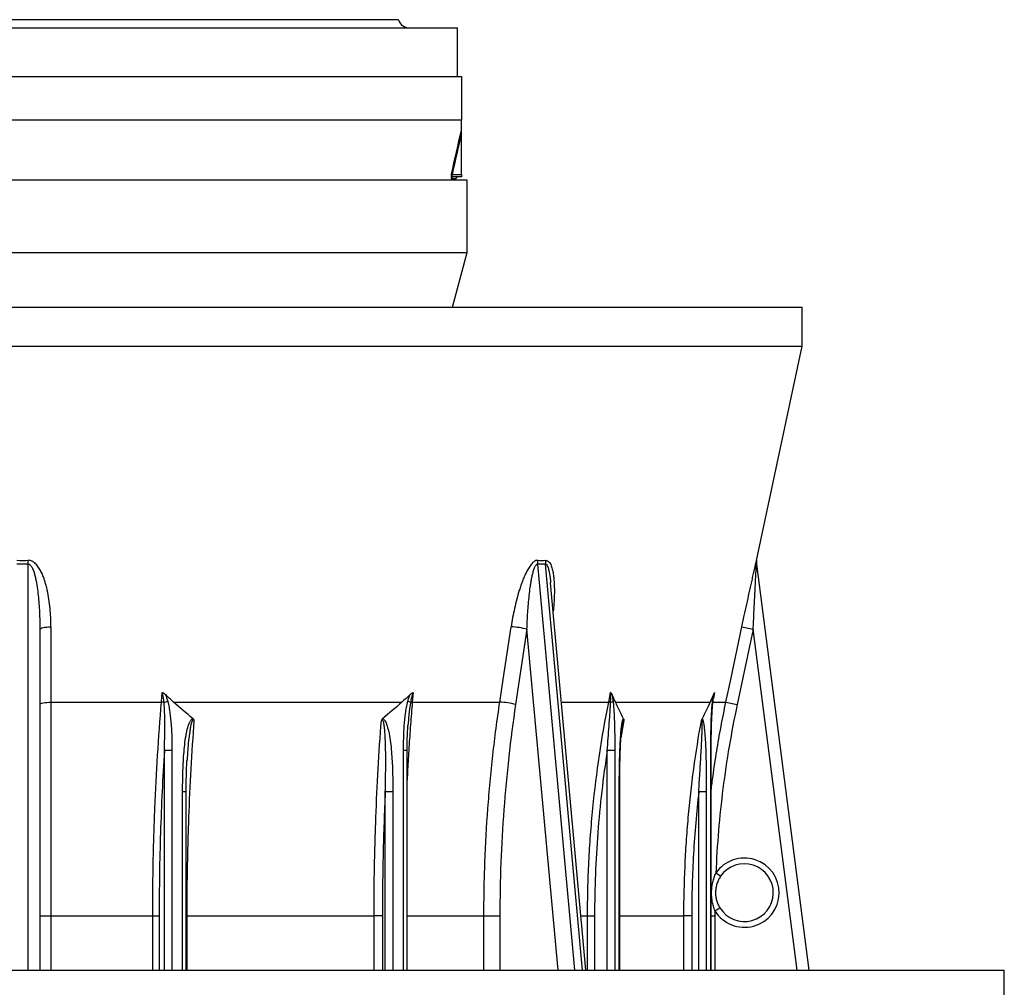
# Model space of a CAD drawing. Header units: millimetres. Extents: x 1627 to 3327, y 523 to 4613.
# Tile 4 of 9: x 2475 to 3327, y 1254 to 2092. Entities that reach past the tile are written whole.
import ezdxf

# ---------------------------------------------------------------- set-up
doc = ezdxf.new("R2010")
doc.units = ezdxf.units.MM

msp = doc.modelspace()

# ---------------------------------------------------------------- linework, layer by layer
at = {"color": 7, "linetype": 'Continuous', "lineweight": 25}
for p, q in [((2802.65, 2092.43), (2151.81, 2092.43)), ((2100.73, 2085.3), (2853.73, 2085.3)), ((2853.73, 2043.3), (2853.73, 2085.3)), ((2137.45, 2043.3), (2857.23, 2043.3)), ((2857.23, 2043.3), (2857.23, 2005.3)), ((2857.23, 2005.3), (2137.45, 2005.3)), ((2857.23, 1958.3), (2857.23, 1994.01)), ((2862.23, 1953.3), (2098.08, 1953.3)), ((2849.1, 1958.3), (2857.23, 1958.3)), ((2857.23, 1956.3), (2850.61, 1956.3)), ((2852.23, 1953.3), (2852.5, 1954.68)), ((2857.23, 1958.3), (2857.23, 1956.3)), ((2862.23, 1890.8), (2862.23, 1953.3)), ((2092.23, 1890.8), (2477.23, 1890.8)), ((2477.23, 1890.8), (2862.23, 1890.8)), ((2849.5, 1843.3), (2862.23, 1890.8)), ((1802.23, 1843.3), (2477.23, 1843.3)), ((2477.23, 1843.3), (3152.23, 1843.3)), ((3152.23, 1809.66), (3152.23, 1843.3)), ((1802.23, 1809.66), (2477.23, 1809.66)), ((2477.23, 1809.66), (3152.23, 1809.66)), ((3112.79, 1624.09), (3152.23, 1809.66)), ((3112.65, 1620.79), (3157.98, 1269.3)), ((2934.41, 1604.58), (2934.37, 1604.96)), ((2934.39, 1605.04), (2934.42, 1604.69)), ((2965.04, 1269.3), (2934.45, 1604.7)), ((2492.23, 1564.41), (2492.23, 1269.3)), ((2913.94, 1564.41), (2904.14, 1499.23)), ((3109.83, 1564.41), (3095.97, 1499.23)), ((3100.06, 1566.49), (3109.83, 1564.41)), ((2597.47, 1501.3), (2598.15, 1509.56)), ((2815.38, 1509.56), (2814.69, 1501.3)), ((2984.74, 1501.3), (2986.39, 1509.56)), ((2501.84, 1501.3), (2597.47, 1501.3)), ((2608.03, 1501.3), (2805.65, 1501.3)), ((2814.69, 1501.3), (2890.43, 1501.3)), ((2990.63, 1501.3), (3072.49, 1501.3)), ((3074.71, 1501.3), (3086.19, 1501.3)), ((3075.82, 1507.22), (3075.74, 1506.86)), ((3086.19, 1501.3), (3095.97, 1499.23)), ((2810.9, 1481.06), (2810.86, 1480.59)), ((2996.58, 1482.27), (2996.53, 1482)), ((2996.54, 1482.03), (2996.59, 1482.32)), ((2606.6, 1459.55), (2600.07, 1459.55)), ((2810.17, 1269.3), (2810.17, 1459.55)), ((2990.04, 1459.55), (2983.51, 1459.55)), ((3073.46, 1269.3), (3073.46, 1459.55)), ((2619.7, 1451.32), (2619.67, 1450.78)), ((2618.93, 1269.3), (2618.93, 1423.64)), ((2797.84, 1423.64), (2791.31, 1423.64)), ((2994.25, 1269.3), (2994.25, 1423.64)), ((3069.25, 1423.64), (3062.72, 1423.64)), ((3081.62, 1350.45), (3077.49, 1353.28)), ((3076.72, 1320.52), (3080.97, 1323.15)), ((2492.23, 1316.18), (2501.82, 1316.18)), ((2501.82, 1316.18), (2589.93, 1316.18)), ((2589.93, 1316.18), (2595.51, 1316.18)), ((2619.43, 1316.18), (2781.58, 1316.18)), ((2788.78, 1316.18), (2781.58, 1316.18)), ((2876.68, 1316.18), (2890.52, 1316.18)), ((2966.43, 1316.18), (2972.49, 1316.18)), ((3056.61, 1316.18), (3049.84, 1316.18)), ((1627.23, 1269.3), (2477.23, 1269.3)), ((2477.23, 1269.3), (3327.23, 1269.3)), ((3327.23, 1239.3), (3327.23, 1269.3))]:
    msp.add_line(p, q, dxfattribs=at)
at = {"color": 1, "linetype": 'Continuous', "lineweight": 25}
for p, q in [((2852.5, 1954.68), (2848.66, 1954.68)), ((2482.23, 1269.3), (2482.23, 1620.79)), ((2923, 1620.79), (2955.06, 1269.3)), ((2962.13, 1269.3), (2930.07, 1620.79)), ((3100.06, 1566.49), (3102.15, 1576.29)), ((2940.85, 1269.3), (2913.94, 1564.41)), ((3147.89, 1269.3), (3109.83, 1564.41)), ((3076.36, 1509.56), (3075.33, 1504.42)), ((2943.88, 1501.3), (2984.74, 1501.3)), ((2997.83, 1485.5), (2995.34, 1470.43)), ((2996.48, 1481.69), (2996.54, 1482.03)), ((2600.07, 1269.3), (2600.07, 1459.55)), ((2606.6, 1459.55), (2606.6, 1269.3)), ((2807.08, 1269.3), (2807.08, 1459.55)), ((2810.17, 1459.55), (2807.08, 1459.55)), ((2983.51, 1269.3), (2983.51, 1459.55)), ((2990.04, 1459.55), (2990.04, 1269.3)), ((3073.08, 1269.3), (3073.08, 1459.55)), ((3073.46, 1459.55), (3073.08, 1459.55)), ((2615.84, 1269.3), (2615.84, 1423.64)), ((2618.93, 1423.64), (2615.84, 1423.64)), ((2791.31, 1269.3), (2791.31, 1423.64)), ((2797.84, 1423.64), (2797.84, 1269.3)), ((2993.87, 1269.3), (2993.87, 1423.64)), ((2994.25, 1423.64), (2993.87, 1423.64)), ((3062.72, 1269.3), (3062.72, 1423.64)), ((3069.25, 1423.64), (3069.25, 1269.3)), ((2501.82, 1316.18), (2501.82, 1269.3)), ((2589.93, 1269.3), (2589.93, 1316.18)), ((2595.51, 1316.18), (2595.51, 1269.3)), ((2619.43, 1316.18), (2618.93, 1316.18)), ((2619.43, 1316.18), (2619.43, 1269.3)), ((2781.58, 1269.3), (2781.58, 1316.18)), ((2788.78, 1316.18), (2788.78, 1269.3)), ((2810.17, 1316.18), (2876.68, 1316.18)), ((2876.68, 1269.3), (2876.68, 1316.18)), ((2890.52, 1316.18), (2890.52, 1269.3)), ((2960.76, 1316.18), (2966.43, 1316.18)), ((2966.43, 1269.3), (2966.43, 1316.18)), ((2972.49, 1316.18), (2972.49, 1269.3)), ((2994.25, 1316.18), (3049.84, 1316.18)), ((3049.84, 1269.3), (3049.84, 1316.18)), ((3056.61, 1316.18), (3056.61, 1269.3)), ((3073.46, 1316.18), (3076.71, 1316.18)), ((3076.71, 1316.18), (3076.71, 1269.3))]:
    msp.add_line(p, q, dxfattribs=at)
at = {"color": 7, "linetype": 'Continuous', "lineweight": 25, "flags": 128}
for points in [[(2482.23, 1620.79), (2482.22, 1621.21), (2482.21, 1621.63), (2482.2, 1622.05), (2482.19, 1622.47), (2482.18, 1622.9), (2482.17, 1623.31), (2482.17, 1623.73), (2482.16, 1624.15)], [(2492.23, 1564.41), (2492.41, 1564.81), (2492.96, 1565.19), (2493.84, 1565.54), (2495.03, 1565.85), (2496.48, 1566.11), (2498.14, 1566.31), (2499.95, 1566.44), (2501.85, 1566.49)], [(2501.85, 1566.49), (2501.84, 1546.93), (2501.84, 1501.3)], [(2890.43, 1501.3), (2893.37, 1520.87), (2900.23, 1566.49)], [(3086.19, 1501.3), (3090.35, 1520.87), (3100.06, 1566.49)], [(2492.23, 1499.23), (2492.41, 1499.62), (2492.96, 1500), (2493.84, 1500.36), (2495.02, 1500.67), (2496.47, 1500.93), (2498.13, 1501.12), (2499.94, 1501.25), (2501.84, 1501.3)]]:
    msp.add_lwpolyline(points, dxfattribs=at)
at = {"color": 7, "linetype": 'Continuous', "lineweight": 25}
for centre, radius, start, end in [((2812.23, 2095.3), 10, 196.7068, 270), ((2849.45, 1959.35), 1.1, 217.25689, 251.30749), ((2850.61, 1954.32), 1.99, 90.22269, 169.47042), ((2854.46, 1954.3), 2, 90, 169.11447), ((2937.09, 1621.84), 14.12, 170.60436, 184.27279), ((2944, 1622.29), 14, 172.37866, 186.15225), ((3122.56, 1622.07), 9.99, 178.16524, 187.34888), ((3122.57, 1622.01), 10, 167.99509, 187.27845), ((2898.59, 1509.43), 57.08, 74.39984, 88.35267), ((2596.44, 1476.14), 25.18, 82.51186, 87.6431), ((2589.42, 1546.47), 46.51, 282.79746, 286.86946), ((2805.24, 1482.84), 19.9, 66.64836, 73.86342), ((2814.95, 1492.8), 8.51, 91.74609, 102.36822), ((2888.78, 1444.24), 57.09, 74.40021, 88.34443), ((2982.86, 1478.83), 22.56, 81.09961, 85.22978), ((2985.07, 1507.57), 6.58, 281.23196, 301.53567), ((3102.23, 1336.3), 30, 211.75081, 145.54924), ((3102.23, 1336.3), 25, 211.75081, 145.54924)]:
    msp.add_arc(centre, radius, start, end, dxfattribs=at)
at = {"color": 1, "linetype": 'Continuous', "lineweight": 25}
for centre, radius, start, end in [((3122.56, 1622.07), 10, 167.99021, 178.16522), ((3074.29, 1501.37), 0.671, 4.3756, 61.75378)]:
    msp.add_arc(centre, radius, start, end, dxfattribs=at)
at = {"color": 7, "linetype": 'Continuous', "lineweight": 25}
for points, knots in [([(2857.23, 1996.76), (2857.23, 1998.09), (2857.23, 1999.47), (2857.23, 2001.6), (2857.23, 2002.33), (2857.23, 2003.8), (2857.23, 2004.55), (2857.23, 2005.3)], [0, 0, 0, 0, 0.5, 0.5, 0.75, 0.75, 1, 1, 1, 1]), ([(2857.23, 1994.01), (2857.23, 1994.49), (2857.23, 1994.97), (2857.23, 1995.69), (2857.23, 1995.93), (2857.23, 1996.27), (2857.23, 1996.38), (2857.23, 1996.59), (2857.23, 1996.69), (2857.23, 1996.76)], [0, 0, 0, 0, 0.5, 0.5, 0.75, 0.75, 0.875, 0.875, 1, 1, 1, 1]), ([(2848.57, 1958.68), (2848.53, 1958.52), (2848.5, 1958.36), (2848.43, 1958.03), (2848.4, 1957.86), (2848.35, 1957.54), (2848.33, 1957.37), (2848.29, 1957.07), (2848.27, 1956.92), (2848.23, 1956.5), (2848.22, 1956.26), (2848.22, 1955.95), (2848.23, 1955.85), (2848.23, 1955.67), (2848.24, 1955.58), (2848.26, 1955.35), (2848.29, 1955.23), (2848.34, 1955.02), (2848.38, 1954.94), (2848.48, 1954.74), (2848.57, 1954.68), (2848.66, 1954.68)], [0, 0, 0, 0, 0.0625, 0.0625, 0.125, 0.125, 0.1875, 0.1875, 0.25, 0.25, 0.375, 0.375, 0.4375, 0.4375, 0.5, 0.5, 0.625, 0.625, 0.75, 0.75, 1, 1, 1, 1]), ([(2850.61, 1956.3), (2850.41, 1956.3), (2850.21, 1956.33), (2849.84, 1956.42), (2849.66, 1956.49), (2849.4, 1956.66), (2849.31, 1956.72), (2849.16, 1956.89), (2849.09, 1956.99), (2849, 1957.18), (2848.98, 1957.25), (2848.94, 1957.42), (2848.93, 1957.52), (2848.93, 1957.74), (2848.95, 1957.86), (2849.01, 1958.09), (2849.05, 1958.2), (2849.1, 1958.3)], [0, 0, 0, 0, 0.25, 0.25, 0.5, 0.5, 0.625, 0.625, 0.75, 0.75, 0.8125, 0.8125, 0.875, 0.875, 0.9375, 0.9375, 1, 1, 1, 1]), ([(2501.85, 1566.49), (2501.85, 1571.86), (2501.61, 1577.2), (2500.85, 1585.16), (2500.53, 1587.81), (2499.73, 1593.07), (2499.25, 1595.69), (2498.38, 1599.61), (2498.07, 1600.91), (2497.38, 1603.5), (2497, 1604.8), (2496.18, 1607.38), (2495.74, 1608.65), (2494.77, 1611.16), (2494.24, 1612.39), (2493.08, 1614.82), (2492.44, 1616), (2491.36, 1617.73), (2490.98, 1618.3), (2490.17, 1619.4), (2489.74, 1619.93), (2488.82, 1620.94), (2488.34, 1621.42), (2487.55, 1622.09), (2487.28, 1622.3), (2486.71, 1622.7), (2486.42, 1622.89), (2485.83, 1623.24), (2485.52, 1623.39), (2484.88, 1623.67), (2484.55, 1623.79), (2483.55, 1624.07), (2482.86, 1624.16), (2482.16, 1624.15)], [0, 0, 0, 0, 0.25, 0.25, 0.375, 0.375, 0.5, 0.5, 0.5625, 0.5625, 0.625, 0.625, 0.6875, 0.6875, 0.75, 0.75, 0.8125, 0.8125, 0.84375, 0.84375, 0.875, 0.875, 0.90625, 0.90625, 0.921875, 0.921875, 0.9375, 0.9375, 0.953125, 0.953125, 0.96875, 0.96875, 1, 1, 1, 1]), ([(2482.23, 1620.79), (2482.39, 1620.8), (2482.54, 1620.78), (2482.85, 1620.72), (2483, 1620.66), (2483.28, 1620.53), (2483.42, 1620.45), (2483.67, 1620.28), (2483.79, 1620.18), (2484.13, 1619.87), (2484.34, 1619.64), (2484.72, 1619.16), (2484.89, 1618.9), (2485.38, 1618.12), (2485.66, 1617.57), (2486.17, 1616.46), (2486.4, 1615.89), (2487.04, 1614.16), (2487.4, 1612.99), (2488.05, 1610.63), (2488.33, 1609.45), (2489.11, 1605.86), (2489.53, 1603.45), (2490.26, 1598.6), (2490.56, 1596.17), (2491.07, 1591.3), (2491.29, 1588.87), (2491.64, 1583.99), (2491.79, 1581.54), (2492.13, 1574.21), (2492.23, 1569.31), (2492.23, 1564.41)], [0, 0, 0, 0, 0.007813, 0.007813, 0.015625, 0.015625, 0.023438, 0.023438, 0.03125, 0.03125, 0.046875, 0.046875, 0.0625, 0.0625, 0.09375, 0.09375, 0.125, 0.125, 0.1875, 0.1875, 0.25, 0.25, 0.375, 0.375, 0.5, 0.5, 0.625, 0.625, 0.75, 0.75, 1, 1, 1, 1]), ([(2923.15, 1624.15), (2922.9, 1624.16), (2922.65, 1624.14), (2922.15, 1624.05), (2921.9, 1623.98), (2921.13, 1623.69), (2920.64, 1623.41), (2919.93, 1622.9), (2919.69, 1622.71), (2919.23, 1622.32), (2919, 1622.11), (2918.34, 1621.44), (2917.92, 1620.96), (2917.1, 1619.95), (2916.71, 1619.42), (2915.97, 1618.33), (2915.61, 1617.77), (2914.92, 1616.63), (2914.58, 1616.04), (2913.93, 1614.85), (2913.62, 1614.25), (2912.7, 1612.42), (2912.13, 1611.18), (2911.05, 1608.66), (2910.53, 1607.39), (2909.54, 1604.81), (2909.08, 1603.52), (2908.18, 1600.92), (2907.76, 1599.62), (2906.53, 1595.7), (2905.79, 1593.08), (2904.41, 1587.81), (2903.78, 1585.17), (2902.02, 1577.21), (2901.04, 1571.86), (2900.23, 1566.49)], [0, 0, 0, 0, 0.015625, 0.015625, 0.03125, 0.03125, 0.0625, 0.0625, 0.078125, 0.078125, 0.09375, 0.09375, 0.125, 0.125, 0.15625, 0.15625, 0.1875, 0.1875, 0.21875, 0.21875, 0.25, 0.25, 0.3125, 0.3125, 0.375, 0.375, 0.4375, 0.4375, 0.5, 0.5, 0.625, 0.625, 0.75, 0.75, 1, 1, 1, 1]), ([(2913.94, 1564.41), (2914.1, 1569.31), (2914.34, 1574.2), (2914.82, 1581.53), (2915.01, 1583.97), (2915.42, 1588.85), (2915.66, 1591.28), (2916.19, 1596.15), (2916.49, 1598.58), (2917, 1602.21), (2917.19, 1603.42), (2917.58, 1605.84), (2917.79, 1607.04), (2918.24, 1609.44), (2918.49, 1610.63), (2919.04, 1613), (2919.33, 1614.17), (2919.85, 1615.89), (2920.04, 1616.46), (2920.44, 1617.58), (2920.66, 1618.13), (2921.04, 1618.91), (2921.17, 1619.16), (2921.46, 1619.65), (2921.62, 1619.88), (2921.96, 1620.29), (2922.15, 1620.47), (2922.46, 1620.67), (2922.56, 1620.72), (2922.78, 1620.78), (2922.89, 1620.8), (2923, 1620.79)], [0, 0, 0, 0, 0.25, 0.25, 0.375, 0.375, 0.5, 0.5, 0.625, 0.625, 0.6875, 0.6875, 0.75, 0.75, 0.8125, 0.8125, 0.875, 0.875, 0.90625, 0.90625, 0.9375, 0.9375, 0.953125, 0.953125, 0.96875, 0.96875, 0.984375, 0.984375, 0.992187, 0.992187, 1, 1, 1, 1]), ([(3102.15, 1576.29), (3102.86, 1579.54), (3104.27, 1586.12), (3106.42, 1595.93), (3108.2, 1604.02), (3109.61, 1610.33), (3110.53, 1614.41), (3111.3, 1617.84), (3111.92, 1620.55), (3112.45, 1622.81), (3112.63, 1623.57), (3112.71, 1623.91)], [0, 0, 0, 0, 0.185994, 0.375518, 0.564881, 0.65966, 0.755094, 0.818795, 0.883379, 0.948039, 1, 1, 1, 1]), ([(3109.83, 1564.41), (3110.06, 1569.31), (3110.28, 1574.2), (3110.63, 1581.53), (3110.75, 1583.97), (3110.99, 1588.85), (3111.1, 1591.28), (3111.34, 1596.15), (3111.47, 1598.58), (3111.65, 1602.21), (3111.71, 1603.42), (3111.83, 1605.84), (3111.9, 1607.04), (3112.02, 1609.44), (3112.08, 1610.63), (3112.21, 1613), (3112.27, 1614.17), (3112.36, 1615.89), (3112.39, 1616.46), (3112.45, 1617.58), (3112.48, 1618.13), (3112.53, 1618.91), (3112.54, 1619.16), (3112.57, 1619.65), (3112.58, 1619.88), (3112.61, 1620.29), (3112.62, 1620.47), (3112.63, 1620.67), (3112.64, 1620.72), (3112.64, 1620.78), (3112.64, 1620.8), (3112.65, 1620.79)], [0, 0, 0, 0, 0.25, 0.25, 0.375, 0.375, 0.5, 0.5, 0.625, 0.625, 0.6875, 0.6875, 0.75, 0.75, 0.8125, 0.8125, 0.875, 0.875, 0.90625, 0.90625, 0.9375, 0.9375, 0.953125, 0.953125, 0.96875, 0.96875, 0.984375, 0.984375, 0.992187, 0.992187, 1, 1, 1, 1]), ([(2600.85, 1507.95), (2600.46, 1508.32), (2600.06, 1508.65), (2599.4, 1509.07), (2599.16, 1509.2), (2598.8, 1509.36), (2598.67, 1509.41), (2598.48, 1509.47), (2598.42, 1509.49), (2598.29, 1509.53), (2598.22, 1509.54), (2598.15, 1509.56)], [0, 0, 0, 0, 0.5, 0.5, 0.75, 0.75, 0.875, 0.875, 0.9375, 0.9375, 1, 1, 1, 1]), ([(2599.72, 1501.11), (2599.59, 1502.55), (2599.43, 1503.99), (2599.09, 1506.12), (2598.96, 1506.83), (2598.72, 1507.87), (2598.63, 1508.22), (2598.43, 1508.9), (2598.31, 1509.24), (2598.15, 1509.56)], [0, 0, 0, 0, 0.5, 0.5, 0.75, 0.75, 0.875, 0.875, 1, 1, 1, 1]), ([(2812.84, 1507.95), (2813.22, 1508.32), (2813.62, 1508.65), (2814.25, 1509.07), (2814.47, 1509.2), (2814.8, 1509.36), (2814.92, 1509.41), (2815.14, 1509.5), (2815.26, 1509.53), (2815.38, 1509.56)], [0, 0, 0, 0, 0.5, 0.5, 0.75, 0.75, 0.875, 0.875, 1, 1, 1, 1]), ([(2815.38, 1509.56), (2815.2, 1509.24), (2815.05, 1508.9), (2814.79, 1508.22), (2814.67, 1507.87), (2814.35, 1506.83), (2814.16, 1506.12), (2813.65, 1503.99), (2813.38, 1502.55), (2813.13, 1501.11)], [0, 0, 0, 0, 0.125, 0.125, 0.25, 0.25, 0.5, 0.5, 1, 1, 1, 1]), ([(2986.35, 1501.11), (2986.41, 1502.55), (2986.46, 1503.98), (2986.5, 1506.11), (2986.5, 1506.82), (2986.49, 1507.87), (2986.48, 1508.22), (2986.45, 1508.9), (2986.42, 1509.24), (2986.39, 1509.56)], [0, 0, 0, 0, 0.5, 0.5, 0.75, 0.75, 0.875, 0.875, 1, 1, 1, 1]), ([(2987.66, 1507.95), (2987.5, 1508.32), (2987.32, 1508.65), (2987.01, 1509.07), (2986.9, 1509.2), (2986.72, 1509.36), (2986.66, 1509.41), (2986.56, 1509.47), (2986.52, 1509.49), (2986.46, 1509.53), (2986.42, 1509.54), (2986.39, 1509.56)], [0, 0, 0, 0, 0.5, 0.5, 0.75, 0.75, 0.875, 0.875, 0.9375, 0.9375, 1, 1, 1, 1]), ([(3075.46, 1507.95), (3075.62, 1508.32), (3075.78, 1508.65), (3076.01, 1509.07), (3076.08, 1509.2), (3076.19, 1509.36), (3076.23, 1509.41), (3076.3, 1509.5), (3076.33, 1509.53), (3076.36, 1509.56)], [0, 0, 0, 0, 0.5, 0.5, 0.75, 0.75, 0.875, 0.875, 1, 1, 1, 1]), ([(2501.84, 1501.3), (2501.84, 1493.7), (2501.83, 1486.07), (2501.83, 1470.78), (2501.83, 1463.13), (2501.83, 1440.11), (2501.82, 1424.7), (2501.82, 1401.51), (2501.82, 1393.77), (2501.82, 1378.28), (2501.82, 1370.53), (2501.82, 1347.26), (2501.82, 1331.73), (2501.82, 1316.18)], [0, 0, 0, 0, 0.125, 0.125, 0.25, 0.25, 0.5, 0.5, 0.625, 0.625, 0.75, 0.75, 1, 1, 1, 1]), ([(2589.93, 1316.18), (2589.93, 1323.96), (2589.97, 1331.75), (2590.13, 1347.3), (2590.25, 1355.08), (2590.57, 1370.63), (2590.76, 1378.39), (2591.24, 1393.89), (2591.51, 1401.62), (2593.09, 1440.22), (2594.97, 1470.87), (2597.47, 1501.3)], [0, 0, 0, 0, 0.125, 0.125, 0.25, 0.25, 0.375, 0.375, 0.5, 0.5, 1, 1, 1, 1]), ([(2600.07, 1459.55), (2600.18, 1463.03), (2600.27, 1466.5), (2600.4, 1473.44), (2600.44, 1476.91), (2600.44, 1483.85), (2600.4, 1487.31), (2600.25, 1492.5), (2600.18, 1494.22), (2600, 1497.67), (2599.88, 1499.39), (2599.72, 1501.11)], [0, 0, 0, 0, 0.25, 0.25, 0.5, 0.5, 0.75, 0.75, 0.875, 0.875, 1, 1, 1, 1]), ([(2608.03, 1501.3), (2606.82, 1502.39), (2605.61, 1503.49), (2603.21, 1505.71), (2602.02, 1506.82), (2600.85, 1507.95)], [0, 0, 0, 0, 0.5, 0.5, 1, 1, 1, 1]), ([(2600.85, 1507.95), (2601.3, 1507), (2601.68, 1506.01), (2602.35, 1504), (2602.65, 1502.99), (2602.91, 1501.96)], [0, 0, 0, 0, 0.5, 0.5, 1, 1, 1, 1]), ([(2602.91, 1501.96), (2603.36, 1500.24), (2603.73, 1498.5), (2604.36, 1495.01), (2604.63, 1493.26), (2605.1, 1489.74), (2605.3, 1487.98), (2605.64, 1484.44), (2605.79, 1482.67), (2606.17, 1477.34), (2606.34, 1473.79), (2606.55, 1466.67), (2606.6, 1463.11), (2606.6, 1459.55)], [0, 0, 0, 0, 0.125, 0.125, 0.25, 0.25, 0.375, 0.375, 0.5, 0.5, 0.75, 0.75, 1, 1, 1, 1]), ([(2807.08, 1459.55), (2807.08, 1463.11), (2807.13, 1466.67), (2807.35, 1473.79), (2807.51, 1477.35), (2808.02, 1484.45), (2808.35, 1487.98), (2809.06, 1493.26), (2809.32, 1495.01), (2809.96, 1498.5), (2810.32, 1500.23), (2810.77, 1501.96)], [0, 0, 0, 0, 0.25, 0.25, 0.5, 0.5, 0.75, 0.75, 0.875, 0.875, 1, 1, 1, 1]), ([(2810.77, 1501.96), (2811.04, 1502.99), (2811.33, 1504), (2812, 1506.01), (2812.38, 1507), (2812.84, 1507.95)], [0, 0, 0, 0, 0.5, 0.5, 1, 1, 1, 1]), ([(2876.68, 1316.18), (2876.68, 1323.95), (2876.75, 1331.73), (2877.04, 1347.27), (2877.26, 1355.04), (2878.12, 1378.31), (2878.98, 1393.8), (2880.7, 1416.99), (2881.35, 1424.71), (2882.78, 1440.12), (2883.57, 1447.81), (2886.15, 1470.82), (2888.15, 1486.09), (2890.43, 1501.3)], [0, 0, 0, 0, 0.125, 0.125, 0.25, 0.25, 0.5, 0.5, 0.625, 0.625, 0.75, 0.75, 1, 1, 1, 1]), ([(2966.43, 1316.18), (2966.43, 1323.96), (2966.53, 1331.75), (2966.91, 1347.3), (2967.2, 1355.08), (2967.97, 1370.63), (2968.45, 1378.39), (2969.6, 1393.89), (2970.27, 1401.62), (2974.09, 1440.22), (2978.66, 1470.87), (2984.74, 1501.3)], [0, 0, 0, 0, 0.125, 0.125, 0.25, 0.25, 0.375, 0.375, 0.5, 0.5, 1, 1, 1, 1]), ([(2983.51, 1459.55), (2983.77, 1463.03), (2984.04, 1466.5), (2984.56, 1473.44), (2984.82, 1476.91), (2985.32, 1483.85), (2985.56, 1487.31), (2985.89, 1492.5), (2986, 1494.22), (2986.19, 1497.67), (2986.28, 1499.39), (2986.35, 1501.11)], [0, 0, 0, 0, 0.25, 0.25, 0.5, 0.5, 0.75, 0.75, 0.875, 0.875, 1, 1, 1, 1]), ([(2990.63, 1501.3), (2990.13, 1502.39), (2989.63, 1503.49), (2988.63, 1505.71), (2988.14, 1506.82), (2987.66, 1507.95)], [0, 0, 0, 0, 0.5, 0.5, 1, 1, 1, 1]), ([(2987.66, 1507.95), (2987.84, 1507), (2988, 1506.01), (2988.28, 1504.01), (2988.4, 1502.99), (2988.51, 1501.96)], [0, 0, 0, 0, 0.5, 0.5, 1, 1, 1, 1]), ([(2988.51, 1501.96), (2988.7, 1500.24), (2988.85, 1498.5), (2989.11, 1495.01), (2989.22, 1493.26), (2989.42, 1489.74), (2989.5, 1487.98), (2989.64, 1484.44), (2989.7, 1482.67), (2989.86, 1477.34), (2989.93, 1473.79), (2990.02, 1466.67), (2990.04, 1463.11), (2990.04, 1459.55)], [0, 0, 0, 0, 0.125, 0.125, 0.25, 0.25, 0.375, 0.375, 0.5, 0.5, 0.75, 0.75, 1, 1, 1, 1]), ([(3073.08, 1459.55), (3073.08, 1463.11), (3073.1, 1466.67), (3073.19, 1473.79), (3073.26, 1477.35), (3073.47, 1484.45), (3073.61, 1487.98), (3073.9, 1493.26), (3074.01, 1495.01), (3074.27, 1498.5), (3074.42, 1500.23), (3074.61, 1501.96)], [0, 0, 0, 0, 0.25, 0.25, 0.5, 0.5, 0.75, 0.75, 0.875, 0.875, 1, 1, 1, 1]), ([(3073.46, 1459.55), (3073.46, 1459.92), (3073.45, 1463.38), (3073.5, 1469.55), (3073.64, 1477.67), (3073.86, 1484.7), (3074.13, 1490.67), (3074.44, 1495.61), (3074.71, 1499.08), (3074.91, 1500.89), (3074.97, 1501.42)], [0, 0, 0, 0, 0.025968, 0.246165, 0.438989, 0.604213, 0.747993, 0.865952, 0.960763, 1, 1, 1, 1]), ([(3074.61, 1501.96), (3074.72, 1502.99), (3074.84, 1504), (3075.12, 1506.01), (3075.28, 1507), (3075.46, 1507.95)], [0, 0, 0, 0, 0.5, 0.5, 1, 1, 1, 1]), ([(3074.96, 1501.42), (3075.01, 1501.82), (3075.14, 1503.06), (3075.37, 1504.81), (3075.62, 1506.35), (3075.76, 1507.04), (3075.79, 1507.22)], [0, 0, 0, 0, 0.200416, 0.614058, 0.896583, 1, 1, 1, 1]), ([(3095.97, 1499.23), (3090.84, 1475.12), (3086.74, 1450.9), (3080.59, 1402.25), (3078.53, 1377.82), (3077.49, 1353.28)], [0, 0, 0, 0, 0.5, 0.5, 1, 1, 1, 1]), ([(2615.84, 1423.64), (2615.84, 1429.09), (2615.9, 1434.54), (2616.14, 1442.72), (2616.24, 1445.44), (2616.51, 1450.88), (2616.67, 1453.6), (2617.08, 1459.02), (2617.33, 1461.73), (2617.95, 1467.13), (2618.32, 1469.82), (2619.02, 1473.84), (2619.29, 1475.17), (2619.89, 1477.84), (2620.23, 1479.15), (2620.83, 1481.09), (2621.05, 1481.73), (2621.54, 1482.99), (2621.81, 1483.61), (2622.27, 1484.52), (2622.44, 1484.81), (2622.8, 1485.38), (2623, 1485.66), (2623.43, 1486.16), (2623.67, 1486.39), (2624.21, 1486.77), (2624.51, 1486.91), (2624.83, 1486.96)], [0, 0, 0, 0, 0.25, 0.25, 0.375, 0.375, 0.5, 0.5, 0.625, 0.625, 0.75, 0.75, 0.8125, 0.8125, 0.875, 0.875, 0.90625, 0.90625, 0.9375, 0.9375, 0.953125, 0.953125, 0.96875, 0.96875, 0.984375, 0.984375, 1, 1, 1, 1]), ([(2625.68, 1485.5), (2623.6, 1457.6), (2622.04, 1429.53), (2620.74, 1394.22), (2620.51, 1387.15), (2620.11, 1372.98), (2619.95, 1365.89), (2619.69, 1351.69), (2619.59, 1344.59), (2619.46, 1330.39), (2619.43, 1323.28), (2619.43, 1316.18)], [0, 0, 0, 0, 0.5, 0.5, 0.625, 0.625, 0.75, 0.75, 0.875, 0.875, 1, 1, 1, 1]), ([(2624.83, 1486.96), (2624.94, 1486.87), (2625.04, 1486.77), (2625.22, 1486.55), (2625.3, 1486.43), (2625.44, 1486.18), (2625.5, 1486.04), (2625.6, 1485.77), (2625.64, 1485.64), (2625.68, 1485.5)], [0, 0, 0, 0, 0.25, 0.25, 0.5, 0.5, 0.75, 0.75, 1, 1, 1, 1]), ([(2781.58, 1316.18), (2781.58, 1330.39), (2781.71, 1344.6), (2782.11, 1365.9), (2782.27, 1372.99), (2782.67, 1387.15), (2782.9, 1394.23), (2784.22, 1429.53), (2785.79, 1457.6), (2787.89, 1485.5)], [0, 0, 0, 0, 0.25, 0.25, 0.375, 0.375, 0.5, 0.5, 1, 1, 1, 1]), ([(2788.85, 1486.96), (2788.63, 1486.78), (2788.44, 1486.55), (2788.2, 1486.18), (2788.13, 1486.04), (2788, 1485.77), (2787.95, 1485.64), (2787.89, 1485.5)], [0, 0, 0, 0, 0.5, 0.5, 0.75, 0.75, 1, 1, 1, 1]), ([(2791.31, 1423.64), (2791.44, 1428.98), (2791.54, 1434.32), (2791.68, 1445), (2791.71, 1450.33), (2791.64, 1458.32), (2791.6, 1460.99), (2791.47, 1466.31), (2791.37, 1468.96), (2791.16, 1472.94), (2791.07, 1474.27), (2790.86, 1476.92), (2790.74, 1478.24), (2790.49, 1480.21), (2790.4, 1480.87), (2790.19, 1482.17), (2790.07, 1482.82), (2789.84, 1483.78), (2789.76, 1484.1), (2789.56, 1484.73), (2789.45, 1485.03), (2789.23, 1485.46), (2789.15, 1485.6), (2789, 1485.79), (2788.94, 1485.85), (2788.81, 1485.94), (2788.74, 1485.98), (2788.59, 1486.02), (2788.51, 1486.01), (2788.36, 1485.97), (2788.29, 1485.92), (2788.16, 1485.82), (2788.1, 1485.76), (2787.99, 1485.63), (2787.94, 1485.57), (2787.89, 1485.5)], [0, 0, 0, 0, 0.25, 0.25, 0.5, 0.5, 0.625, 0.625, 0.75, 0.75, 0.8125, 0.8125, 0.875, 0.875, 0.90625, 0.90625, 0.9375, 0.9375, 0.953125, 0.953125, 0.96875, 0.96875, 0.976563, 0.976563, 0.980469, 0.980469, 0.984375, 0.984375, 0.988281, 0.988281, 0.992188, 0.992188, 0.996094, 0.996094, 1, 1, 1, 1]), ([(2788.85, 1486.96), (2789.18, 1486.91), (2789.48, 1486.77), (2790.02, 1486.39), (2790.25, 1486.16), (2790.68, 1485.66), (2790.88, 1485.38), (2791.24, 1484.81), (2791.41, 1484.52), (2791.88, 1483.61), (2792.15, 1482.99), (2792.63, 1481.73), (2792.85, 1481.09), (2793.46, 1479.15), (2793.79, 1477.84), (2794.4, 1475.17), (2794.66, 1473.84), (2795.37, 1469.82), (2795.73, 1467.13), (2796.35, 1461.73), (2796.6, 1459.02), (2797.01, 1453.6), (2797.18, 1450.88), (2797.45, 1445.44), (2797.55, 1442.72), (2797.78, 1434.54), (2797.84, 1429.09), (2797.84, 1423.64)], [0, 0, 0, 0, 0.015625, 0.015625, 0.03125, 0.03125, 0.046875, 0.046875, 0.0625, 0.0625, 0.09375, 0.09375, 0.125, 0.125, 0.1875, 0.1875, 0.25, 0.25, 0.375, 0.375, 0.5, 0.5, 0.625, 0.625, 0.75, 0.75, 1, 1, 1, 1]), ([(2993.87, 1423.64), (2993.87, 1429.09), (2993.89, 1434.54), (2993.99, 1442.72), (2994.03, 1445.44), (2994.14, 1450.88), (2994.21, 1453.6), (2994.38, 1459.02), (2994.48, 1461.73), (2994.74, 1467.13), (2994.89, 1469.82), (2995.18, 1473.84), (2995.29, 1475.17), (2995.54, 1477.84), (2995.68, 1479.15), (2995.93, 1481.09), (2996.02, 1481.73), (2996.23, 1482.99), (2996.34, 1483.61), (2996.53, 1484.52), (2996.6, 1484.81), (2996.75, 1485.38), (2996.83, 1485.66), (2997.01, 1486.16), (2997.11, 1486.39), (2997.33, 1486.77), (2997.46, 1486.91), (2997.59, 1486.96)], [0, 0, 0, 0, 0.25, 0.25, 0.375, 0.375, 0.5, 0.5, 0.625, 0.625, 0.75, 0.75, 0.8125, 0.8125, 0.875, 0.875, 0.90625, 0.90625, 0.9375, 0.9375, 0.953125, 0.953125, 0.96875, 0.96875, 0.984375, 0.984375, 1, 1, 1, 1]), ([(2997.59, 1486.96), (2997.64, 1486.87), (2997.68, 1486.77), (2997.74, 1486.55), (2997.77, 1486.43), (2997.8, 1486.18), (2997.82, 1486.04), (2997.83, 1485.77), (2997.83, 1485.64), (2997.83, 1485.5)], [0, 0, 0, 0, 0.25, 0.25, 0.5, 0.5, 0.75, 0.75, 1, 1, 1, 1]), ([(3049.84, 1316.18), (3049.84, 1330.39), (3050.16, 1344.6), (3051.11, 1365.9), (3051.51, 1372.99), (3052.46, 1387.15), (3053.02, 1394.23), (3056.19, 1429.53), (3059.98, 1457.6), (3065.02, 1485.5)], [0, 0, 0, 0, 0.25, 0.25, 0.375, 0.375, 0.5, 0.5, 1, 1, 1, 1]), ([(3062.72, 1423.64), (3063.02, 1428.98), (3063.34, 1434.32), (3063.97, 1445), (3064.28, 1450.33), (3064.74, 1458.32), (3064.89, 1460.99), (3065.18, 1466.31), (3065.31, 1468.96), (3065.49, 1472.94), (3065.54, 1474.27), (3065.64, 1476.92), (3065.68, 1478.24), (3065.72, 1480.21), (3065.73, 1480.87), (3065.73, 1482.17), (3065.73, 1482.82), (3065.71, 1483.78), (3065.69, 1484.1), (3065.66, 1484.73), (3065.63, 1485.03), (3065.57, 1485.46), (3065.55, 1485.6), (3065.5, 1485.79), (3065.48, 1485.85), (3065.44, 1485.94), (3065.41, 1485.98), (3065.35, 1486.02), (3065.32, 1486.01), (3065.25, 1485.97), (3065.22, 1485.92), (3065.16, 1485.82), (3065.13, 1485.76), (3065.07, 1485.63), (3065.05, 1485.57), (3065.02, 1485.5)], [0, 0, 0, 0, 0.25, 0.25, 0.5, 0.5, 0.625, 0.625, 0.75, 0.75, 0.8125, 0.8125, 0.875, 0.875, 0.90625, 0.90625, 0.9375, 0.9375, 0.953125, 0.953125, 0.96875, 0.96875, 0.976562, 0.976562, 0.980469, 0.980469, 0.984375, 0.984375, 0.988281, 0.988281, 0.992187, 0.992187, 0.996094, 0.996094, 1, 1, 1, 1]), ([(3065.53, 1486.96), (3065.44, 1486.78), (3065.35, 1486.55), (3065.22, 1486.18), (3065.18, 1486.04), (3065.1, 1485.77), (3065.06, 1485.64), (3065.02, 1485.5)], [0, 0, 0, 0, 0.5, 0.5, 0.75, 0.75, 1, 1, 1, 1]), ([(3065.53, 1486.96), (3065.66, 1486.91), (3065.79, 1486.77), (3066.01, 1486.39), (3066.11, 1486.16), (3066.29, 1485.66), (3066.37, 1485.38), (3066.52, 1484.81), (3066.59, 1484.52), (3066.78, 1483.61), (3066.89, 1482.99), (3067.1, 1481.73), (3067.19, 1481.09), (3067.44, 1479.15), (3067.58, 1477.84), (3067.83, 1475.17), (3067.94, 1473.84), (3068.23, 1469.82), (3068.38, 1467.13), (3068.64, 1461.73), (3068.74, 1459.02), (3068.91, 1453.6), (3068.98, 1450.88), (3069.09, 1445.44), (3069.13, 1442.72), (3069.23, 1434.54), (3069.25, 1429.09), (3069.25, 1423.64)], [0, 0, 0, 0, 0.015625, 0.015625, 0.03125, 0.03125, 0.046875, 0.046875, 0.0625, 0.0625, 0.09375, 0.09375, 0.125, 0.125, 0.1875, 0.1875, 0.25, 0.25, 0.375, 0.375, 0.5, 0.5, 0.625, 0.625, 0.75, 0.75, 1, 1, 1, 1]), ([(2810.17, 1459.55), (2810.17, 1459.91), (2810.15, 1463.36), (2810.29, 1469.51), (2810.53, 1476.32), (2810.82, 1480.03), (2810.9, 1481.06)], [0, 0, 0, 0, 0.050447, 0.480579, 0.8567806, 1, 1, 1, 1]), ([(2994.24, 1423.64), (2994.24, 1424.09), (2994.24, 1428.62), (2994.29, 1436.46), (2994.41, 1446.52), (2994.61, 1454.85), (2994.87, 1462.1), (2995.19, 1468.17), (2995.48, 1472.9), (2995.74, 1476.3), (2996.03, 1478.94), (2996.3, 1480.91), (2996.5, 1481.94), (2996.56, 1482.27)], [0, 0, 0, 0, 0.022732, 0.22897, 0.396874, 0.531608, 0.651291, 0.764754, 0.841565, 0.893797, 0.940233, 0.980758, 1, 1, 1, 1]), ([(2600.07, 1459.55), (2598.55, 1435.87), (2597.41, 1412.08), (2595.89, 1364.29), (2595.51, 1340.29), (2595.51, 1316.18)], [0, 0, 0, 0, 0.5, 0.5, 1, 1, 1, 1]), ([(2983.51, 1459.55), (2979.84, 1435.87), (2977.1, 1412.08), (2973.42, 1364.29), (2972.49, 1340.29), (2972.49, 1316.18)], [0, 0, 0, 0, 0.5, 0.5, 1, 1, 1, 1]), ([(2618.92, 1423.64), (2618.92, 1424.09), (2618.9, 1428.6), (2619.04, 1436.43), (2619.27, 1445.22), (2619.56, 1449.92), (2619.64, 1451.32)], [0, 0, 0, 0, 0.04838, 0.489366, 0.848024, 1, 1, 1, 1]), ([(2791.31, 1423.64), (2790.47, 1405.82), (2789.84, 1387.95), (2788.99, 1352.13), (2788.78, 1334.18), (2788.78, 1316.18)], [0, 0, 0, 0, 0.5, 0.5, 1, 1, 1, 1]), ([(3062.72, 1423.64), (3060.69, 1405.82), (3059.16, 1387.95), (3057.12, 1352.13), (3056.61, 1334.18), (3056.61, 1316.18)], [0, 0, 0, 0, 0.5, 0.5, 1, 1, 1, 1]), ([(3076.72, 1320.52), (3076.19, 1321.82), (3075.73, 1323.15), (3075.16, 1325.18), (3074.98, 1325.86), (3074.68, 1327.23), (3074.54, 1327.92), (3074.18, 1329.99), (3074.01, 1331.38), (3073.81, 1334.17), (3073.78, 1335.59), (3073.85, 1338.39), (3073.95, 1339.78), (3074.2, 1341.87), (3074.3, 1342.56), (3074.53, 1343.95), (3074.67, 1344.64), (3075.12, 1346.69), (3075.49, 1348.04), (3076.38, 1350.69), (3076.9, 1352), (3077.49, 1353.28)], [0, 0, 0, 0, 0.125, 0.125, 0.1875, 0.1875, 0.25, 0.25, 0.375, 0.375, 0.5, 0.5, 0.625, 0.625, 0.6875, 0.6875, 0.75, 0.75, 0.875, 0.875, 1, 1, 1, 1]), ([(3081.62, 1350.45), (3080.93, 1349.44), (3080.32, 1348.4), (3079.27, 1346.26), (3078.82, 1345.15), (3078.26, 1343.43), (3078.09, 1342.84), (3077.81, 1341.67), (3077.69, 1341.08), (3077.38, 1339.31), (3077.27, 1338.12), (3077.22, 1336.32), (3077.23, 1335.71), (3077.29, 1334.5), (3077.34, 1333.89), (3077.56, 1332.1), (3077.79, 1330.93), (3078.26, 1329.2), (3078.43, 1328.62), (3078.83, 1327.49), (3079.05, 1326.92), (3079.77, 1325.25), (3080.33, 1324.18), (3080.97, 1323.15)], [0, 0, 0, 0, 0.125, 0.125, 0.25, 0.25, 0.3125, 0.3125, 0.375, 0.375, 0.5, 0.5, 0.5625, 0.5625, 0.625, 0.625, 0.75, 0.75, 0.8125, 0.8125, 0.875, 0.875, 1, 1, 1, 1])]:
    msp.add_open_spline(points, degree=3, knots=knots, dxfattribs=at)
for points in [[(2848.57, 1958.68), (2851.5, 1971.35), (2854.39, 1984.05), (2857.23, 1996.76)], [(2857.23, 1994.01), (2854.56, 1982.09), (2851.85, 1970.19), (2849.1, 1958.3)], [(2482.23, 1620.79), (2478.9, 1620.71), (2475.57, 1620.71), (2472.23, 1620.79)], [(2472.31, 1624.15), (2475.59, 1624.07), (2478.87, 1624.07), (2482.16, 1624.15)], [(2930.07, 1620.79), (2927.72, 1620.71), (2925.37, 1620.71), (2923, 1620.79)], [(2923.15, 1624.15), (2925.48, 1624.07), (2927.8, 1624.07), (2930.12, 1624.15)], [(2624.83, 1486.96), (2619.12, 1491.59), (2613.53, 1496.39), (2608.03, 1501.3)], [(2805.65, 1501.3), (2800.15, 1496.39), (2794.56, 1491.59), (2788.85, 1486.96)], [(2812.84, 1507.95), (2810.48, 1505.7), (2808.08, 1503.47), (2805.65, 1501.3)], [(2997.59, 1486.96), (2995.22, 1491.59), (2992.91, 1496.39), (2990.63, 1501.3)], [(3072.49, 1501.3), (3070.21, 1496.39), (3067.9, 1491.59), (3065.53, 1486.96)], [(3075.46, 1507.95), (3074.49, 1505.7), (3073.49, 1503.47), (3072.49, 1501.3)], [(2904.14, 1499.23), (2899.6, 1469.05), (2892.81, 1408.37), (2890.52, 1347.02), (2890.52, 1316.18)], [(3076.72, 1320.52), (3076.71, 1319.07), (3076.71, 1317.62), (3076.71, 1316.18)]]:
    msp.add_open_spline(points, degree=3, dxfattribs=at)
at = {"color": 1, "linetype": 'Continuous', "lineweight": 25}
for points, knots in [([(2930.07, 1620.79), (2930.22, 1620.78), (2930.54, 1620.75), (2931.22, 1620.21), (2931.9, 1618.96), (2932.5, 1617.17), (2933.3, 1613.95), (2933.94, 1609.88), (2934.26, 1606.43), (2934.39, 1605.04)], [0, 0, 0, 0, 0.035524, 0.074303, 0.18558, 0.298665, 0.413643, 0.765269, 1, 1, 1, 1]), ([(2930.12, 1624.15), (2930.7, 1624.07), (2931.99, 1623.9), (2933.43, 1622.42), (2934.54, 1620.54), (2935.55, 1617.96), (2936.44, 1614.54), (2937.08, 1610.27), (2937.6, 1604.2), (2937.78, 1596.26), (2937.47, 1587.6), (2936.92, 1582.15), (2936.7, 1580.02)], [0, 0, 0, 0, 0.048402, 0.108032, 0.15828, 0.208663, 0.299653, 0.39112, 0.482522, 0.67791, 0.873956, 1, 1, 1, 1]), ([(3076.36, 1509.56), (3076.36, 1509.53), (3076.26, 1509.23), (3076.06, 1508.47), (3075.91, 1507.69), (3075.82, 1507.22)], [0, 0, 0, 0, 0.031829, 0.420587, 1, 1, 1, 1]), ([(2814.69, 1501.3), (2814.42, 1498.04), (2813.62, 1488.26), (2812.42, 1471.89), (2811.13, 1452.59), (2810.48, 1439.79), (2810.17, 1433.6)], [0, 0, 0, 0, 0.145492, 0.436491, 0.727641, 1, 1, 1, 1]), ([(2813.13, 1501.11), (2812.6, 1497.48), (2811.62, 1490.82), (2811.13, 1484.11), (2810.9, 1481.06)], [0, 0, 0, 0, 0.544754, 1, 1, 1, 1]), ([(3073.46, 1424.98), (3073.97, 1429.15), (3075.34, 1440.45), (3078.16, 1458.84), (3081.84, 1480.13), (3084.74, 1494.25), (3086.19, 1501.3)], [0, 0, 0, 0, 0.1627274, 0.4413798, 0.7206899, 1, 1, 1, 1]), ([(2625.68, 1485.5), (2625.61, 1485.6), (2625.5, 1485.78), (2625.31, 1485.93), (2625.16, 1486), (2625, 1486.02), (2624.83, 1485.97), (2624.66, 1485.86), (2624.27, 1485.44), (2623.88, 1484.58), (2623.19, 1482.57), (2622.56, 1479.63), (2621.68, 1474.41), (2620.89, 1467.74), (2620.15, 1459.58), (2619.85, 1454.1), (2619.7, 1451.32)], [0, 0, 0, 0, 0.011082, 0.017513, 0.021217, 0.02611, 0.031433, 0.036089, 0.043326, 0.079345, 0.11197, 0.218429, 0.325675, 0.54799, 0.770366, 1, 1, 1, 1]), ([(2997.83, 1485.5), (2997.81, 1485.6), (2997.78, 1485.78), (2997.71, 1485.93), (2997.65, 1486), (2997.59, 1486.02), (2997.52, 1485.97), (2997.44, 1485.86), (2997.24, 1485.44), (2997.02, 1484.58), (2996.77, 1483.43), (2996.64, 1482.65), (2996.58, 1482.27)], [0, 0, 0, 0, 0.076758, 0.121299, 0.146954, 0.180841, 0.217713, 0.249963, 0.300088, 0.549565, 0.775533, 1, 1, 1, 1])]:
    msp.add_open_spline(points, degree=3, knots=knots, dxfattribs=at)
for points in [[(3112.78, 1624.15), (3112.78, 1624.16), (3112.76, 1624.08), (3112.71, 1623.91)], [(3112.78, 1624.15), (3112.79, 1624.11), (3112.79, 1624.09), (3112.79, 1624.09)]]:
    msp.add_open_spline(points, degree=3, dxfattribs=at)

doc.saveas('drawing.dxf')
